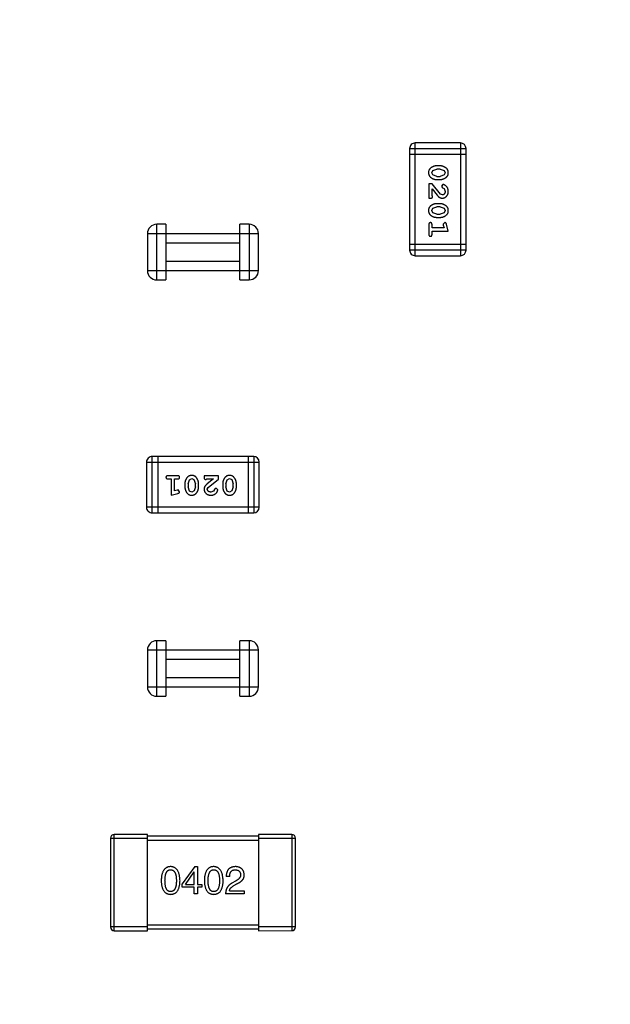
# Model space of a CAD drawing. Header units: millimetres. Extents: x -49 to 165, y -182 to -55.
# Tile 24 of 93: x 107.69 to 110.88, y -126.37 to -121.05. Entities that reach past the tile are written whole.
import ezdxf

# ---------------------------------------------------------------- set-up
doc = ezdxf.new("R2010")
doc.units = ezdxf.units.MM
doc.header["$LTSCALE"] = 1.21
doc.header["$MEASUREMENT"] = 0
doc.header["$PDMODE"] = 3
doc.header["$PDSIZE"] = 0.3125
doc.layers.get('0').update_dxf_attribs({"linetype": 'CONTINUOUS'})
doc.layers.get('DEFPOINTS').update_dxf_attribs({"linetype": 'CONTINUOUS'})
doc.layers.add('Dim', color=3, linetype='CONTINUOUS', lineweight=25)
doc.styles.get("Standard").update_dxf_attribs({"font": 'txt', "width": 0.8})
doc.dimstyles.get("Standard").update_dxf_attribs({"dimtxt": 0.15625, "dimasz": 0.1875, "dimexe": 0.125, "dimexo": 0.0625, "dimgap": 0.09, "dimtad": 0, "dimtih": 1, "dimtoh": 1, "dimzin": 4, "dimdsep": 46, "dimtxsty": 'Standard', "dimblk": '_FILLED', "dimblk1": '_FILLED', "dimblk2": '_FILLED', "dimcen": 0.09, "dimazin": 1, "dimtp": 0.01, "dimtm": 0.01, "dimtfac": 1, "dimtofl": 0, "dimtmove": 0, "dimatfit": 3, "dimldrblk": '_FILLED', "dimfxl": 1, "dimtolj": 1, "dimtzin": 4, "dimarcsym": 0})

# ---------------------------------------------------------------- blocks, each defined once
blk = doc.blocks.new('_FILLED')
at = {"color": 0, "linetype": 'ByBlock'}
blk.add_solid([(0, 0), (-1, 0.1667), (-1, -0.1667)], dxfattribs=at)
blk = doc.blocks.new('*D70')
at = {"layer": 'DEFPOINTS', "color": 0}
for p in [(123.0081, -106.0744), (91.696, -126.5744), (95.7094, -126.5744)]:
    blk.add_point(p, dxfattribs=at)
at = {"layer": 'Dim', "color": 0, "lineweight": -2}
for p, q in [((122.9456, -106.0744), (91.571, -106.0744)), ((91.696, -107.5744), (91.696, -114.0344)), ((91.696, -125.0744), (91.696, -118.6144)), ((95.6469, -126.5744), (91.571, -126.5744))]:
    blk.add_line(p, q, dxfattribs=at)
at = {"layer": 'Dim', "color": 0, "lineweight": -2, "xscale": 1.5, "yscale": 1.5, "zscale": 1.5}
for p, rotation in [((91.696, -106.0744), 90), ((91.696, -126.5744), 270)]:
    blk.add_blockref('_FILLED', p, dxfattribs=dict(at, rotation=rotation))
at = {"layer": 'Dim', "color": 0, "insert": (91.696, -116.3244), "char_height": 1.5, "attachment_point": 5, "rotation": 90, "line_spacing_factor": 1.5}
blk.add_mtext('\\A1;20.50', dxfattribs=at)
blk = doc.blocks.new('*D79')
at = {"layer": 'DEFPOINTS', "color": 0}
for p in [(103.9882, -113.9099), (95.9455, -118.3888), (95.7094, -126.5744), (123.0081, -126.5744), (150.6978, -126.5744)]:
    blk.add_point(p, dxfattribs=at)
at = {"layer": 'Dim', "color": 0, "lineweight": -2}
for p, q in [((103.9361, -113.8752), (99.3703, -110.835)), ((95.6469, -126.5744), (94.6096, -126.5744))]:
    blk.add_line(p, q, dxfattribs=at)
for start, end in [(149.38213, 160.15016), (166.19189, 176.95991)]:
    blk.add_arc((123.0081, -126.5744), 28.2735, start, end, dxfattribs=at)
at = {"layer": 'Dim', "color": 0, "lineweight": -2, "xscale": 1.5, "yscale": 1.5, "zscale": 1.5}
for p, rotation in [((99.4744, -110.9043), 57.86208909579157), ((94.7346, -126.5744), 268.4799565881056)]:
    blk.add_blockref('_FILLED', p, dxfattribs=dict(at, rotation=rotation))
at = {"layer": 'Dim', "color": 0, "insert": (95.9455, -118.3888), "char_height": 1.5, "attachment_point": 5, "rotation": 73.171}
blk.add_mtext('\\A1;34%%d', dxfattribs=at)
blk = doc.blocks.new('*D87')
at = {"layer": 'DEFPOINTS', "color": 0}
for p in [(123.0049, -103.5621), (83.9714, -149.5868), (123.0049, -149.5868)]:
    blk.add_point(p, dxfattribs=at)
at = {"layer": 'Dim', "color": 0, "lineweight": -2}
for p, q in [((122.9424, -103.5621), (83.8464, -103.5621)), ((83.9714, -105.0621), (83.9714, -124.1844)), ((83.9714, -148.0868), (83.9714, -128.9644)), ((122.9424, -149.5868), (83.8464, -149.5868))]:
    blk.add_line(p, q, dxfattribs=at)
at = {"layer": 'Dim', "color": 0, "lineweight": -2, "xscale": 1.5, "yscale": 1.5, "zscale": 1.5}
for p, rotation in [((83.9714, -103.5621), 90), ((83.9714, -149.5868), 270)]:
    blk.add_blockref('_FILLED', p, dxfattribs=dict(at, rotation=rotation))
at = {"layer": 'Dim', "color": 0, "insert": (83.9714, -126.5744), "char_height": 1.5, "attachment_point": 5, "rotation": 90, "line_spacing_factor": 1.5}
blk.add_mtext('\\A1;%%C46.0', dxfattribs=at)

msp = doc.modelspace()

# ---------------------------------------------------------------- linework, layer by layer
at = {"color": 6, "linetype": 'Continuous'}
for p, q in [((109.8249, -122.3277), (109.8249, -121.7181)), ((110.0687, -121.7181), (109.8249, -121.7181)), ((110.0687, -121.7181), (110.0687, -122.3277)), ((109.7944, -121.7486), (109.7944, -122.2973)), ((109.7944, -121.7486), (110.0992, -121.7486)), ((109.7944, -121.7791), (110.0992, -121.7791)), ((110.0992, -122.2972), (110.0992, -121.7486)), ((109.9588, -121.842), (109.9411, -121.842)), ((109.9138, -121.8791), (109.919, -121.867)), ((109.9196, -121.8914), (109.9138, -121.8791)), ((109.919, -121.867), (109.9413, -121.8593)), ((109.9413, -121.8987), (109.9196, -121.8914)), ((109.9585, -121.8593), (109.9413, -121.8593)), ((109.9585, -121.8593), (109.9803, -121.8666)), ((109.9808, -121.8911), (109.9585, -121.8987)), ((109.9803, -121.8666), (109.9861, -121.8789)), ((109.9861, -121.8789), (109.9808, -121.8911)), ((109.898, -121.9396), (109.898, -122.0166)), ((109.9169, -121.9396), (109.898, -121.9396)), ((109.9619, -121.9946), (109.9169, -121.9396)), ((109.9411, -121.916), (109.9588, -121.916)), ((109.9413, -121.8987), (109.9585, -121.8987)), ((109.9741, -121.9427), (109.9657, -121.9515)), ((109.9153, -122.0025), (109.9153, -121.9663)), ((109.9153, -121.9663), (109.9424, -121.9999)), ((109.9185, -122.008), (109.9153, -122.0025)), ((109.9716, -121.9993), (109.9619, -121.9946)), ((109.9657, -121.9515), (109.9722, -121.96)), ((109.9722, -121.96), (109.9807, -121.965)), ((109.9807, -121.965), (109.9861, -121.9798)), ((109.898, -122.0166), (109.9059, -122.0166)), ((109.9588, -122.0465), (109.9411, -122.0465)), ((109.9138, -122.0836), (109.9191, -122.0715)), ((109.9196, -122.0959), (109.9138, -122.0836)), ((109.9191, -122.0715), (109.9413, -122.0638)), ((109.9414, -122.1032), (109.9196, -122.0959)), ((109.9586, -122.0638), (109.9413, -122.0638)), ((109.9414, -122.1032), (109.9586, -122.1032)), ((109.9586, -122.0638), (109.9803, -122.0711)), ((109.9809, -122.0956), (109.9586, -122.1032)), ((109.9803, -122.0711), (109.9861, -122.0835)), ((109.9861, -122.0835), (109.9809, -122.0956)), ((108.4267, -122.458), (108.4267, -122.158)), ((108.4767, -122.158), (108.4267, -122.158)), ((108.4767, -122.158), (108.4767, -122.458)), ((108.8767, -122.458), (108.8767, -122.158)), ((108.9267, -122.158), (108.8767, -122.158)), ((108.9267, -122.158), (108.9267, -122.458)), ((109.898, -122.1598), (109.898, -122.2117)), ((109.9153, -122.1771), (109.9153, -122.1598)), ((109.9411, -122.1205), (109.9588, -122.1205)), ((109.9844, -122.1488), (109.9751, -122.1567)), ((109.9751, -122.1567), (109.9762, -122.1621)), ((109.9762, -122.1621), (109.9803, -122.1771)), ((110.0034, -122.1944), (109.9936, -122.1578)), ((108.3767, -122.208), (108.3767, -122.408)), ((108.3767, -122.208), (108.9767, -122.208)), ((108.9767, -122.408), (108.9767, -122.208)), ((109.9803, -122.1771), (109.9153, -122.1771)), ((109.9154, -122.2117), (109.9154, -122.1944)), ((109.9154, -122.1944), (110.0034, -122.1944)), ((108.4767, -122.258), (108.8767, -122.258)), ((110.0992, -122.2668), (109.7944, -122.2668)), ((110.0992, -122.2972), (109.7944, -122.2973)), ((108.8767, -122.358), (108.4767, -122.358)), ((109.8249, -122.3277), (110.0687, -122.3277)), ((108.3767, -122.408), (108.9767, -122.408)), ((108.4267, -122.458), (108.4767, -122.458)), ((108.8767, -122.458), (108.9267, -122.458)), ((108.4024, -123.7176), (108.4024, -123.4128)), ((108.9511, -123.4128), (108.4024, -123.4128)), ((108.4329, -123.4128), (108.4329, -123.7176)), ((108.9206, -123.4128), (108.9206, -123.7176)), ((108.9511, -123.4128), (108.9511, -123.7176)), ((108.3719, -123.4433), (108.9815, -123.4432)), ((108.3719, -123.4433), (108.372, -123.6871)), ((108.9816, -123.6871), (108.9815, -123.4432)), ((108.5399, -123.5164), (108.488, -123.5164)), ((108.488, -123.5337), (108.5053, -123.5337)), ((108.5053, -123.5337), (108.5053, -123.6218)), ((108.5226, -123.5987), (108.5226, -123.5337)), ((108.5226, -123.5337), (108.5399, -123.5337)), ((108.5965, -123.5597), (108.6038, -123.538)), ((108.6038, -123.538), (108.6161, -123.5322)), ((108.6161, -123.5322), (108.6282, -123.5374)), ((108.6282, -123.5374), (108.6358, -123.5597)), ((108.683, -123.5164), (108.683, -123.5243)), ((108.7601, -123.5164), (108.683, -123.5164)), ((108.6917, -123.5369), (108.6972, -123.5337)), ((108.6972, -123.5337), (108.7334, -123.5337)), ((108.7334, -123.5337), (108.6998, -123.5608)), ((108.7051, -123.5803), (108.7601, -123.5353)), ((108.7601, -123.5353), (108.7601, -123.5164)), ((108.801, -123.5597), (108.8083, -123.5379)), ((108.8083, -123.5379), (108.8206, -123.5321)), ((108.8206, -123.5321), (108.8327, -123.5374)), ((108.8327, -123.5374), (108.8404, -123.5597)), ((108.5376, -123.5945), (108.5226, -123.5987)), ((108.543, -123.5935), (108.5376, -123.5945)), ((108.5509, -123.6028), (108.543, -123.5935)), ((108.5792, -123.5595), (108.5792, -123.5772)), ((108.5965, -123.5597), (108.5965, -123.5769)), ((108.6041, -123.5992), (108.5965, -123.5769)), ((108.6286, -123.5987), (108.6162, -123.6045)), ((108.6358, -123.5769), (108.6286, -123.5987)), ((108.6358, -123.5769), (108.6358, -123.5597)), ((108.6532, -123.5772), (108.6532, -123.5595)), ((108.7003, -123.59), (108.7051, -123.5803)), ((108.7347, -123.5991), (108.7198, -123.6045)), ((108.7397, -123.5906), (108.7347, -123.5991)), ((108.7482, -123.5841), (108.7397, -123.5906)), ((108.757, -123.5925), (108.7482, -123.5841)), ((108.7837, -123.5594), (108.7837, -123.5772)), ((108.801, -123.5597), (108.801, -123.5769)), ((108.8086, -123.5992), (108.801, -123.5769)), ((108.8207, -123.6045), (108.8086, -123.5992)), ((108.8331, -123.5987), (108.8207, -123.6045)), ((108.8404, -123.5769), (108.8331, -123.5987)), ((108.8404, -123.5769), (108.8404, -123.5597)), ((108.8577, -123.5772), (108.8577, -123.5594)), ((108.5053, -123.6218), (108.5419, -123.6119)), ((108.6162, -123.6045), (108.6041, -123.5992)), ((108.9816, -123.6871), (108.372, -123.6871)), ((108.4024, -123.7176), (108.9511, -123.7176)), ((108.4269, -124.7081), (108.4269, -124.4081)), ((108.4769, -124.4081), (108.4269, -124.4081)), ((108.4769, -124.4081), (108.4769, -124.7081)), ((108.8769, -124.708), (108.8769, -124.408)), ((108.9269, -124.408), (108.8769, -124.408)), ((108.9269, -124.408), (108.9269, -124.708)), ((108.3769, -124.4581), (108.9769, -124.458)), ((108.3769, -124.4581), (108.3769, -124.6581)), ((108.9769, -124.658), (108.9769, -124.458)), ((108.4769, -124.5081), (108.8769, -124.508)), ((108.8769, -124.608), (108.4769, -124.6081)), ((108.3769, -124.6581), (108.9769, -124.658)), ((108.4269, -124.7081), (108.4769, -124.7081)), ((108.8769, -124.708), (108.9269, -124.708)), ((108.197, -125.975), (108.197, -125.455)), ((108.377, -125.455), (108.197, -125.455)), ((108.377, -125.975), (108.377, -125.455)), ((109.157, -125.4549), (108.977, -125.455)), ((108.977, -125.455), (108.977, -125.975)), ((109.157, -125.4549), (109.157, -125.9749)), ((108.177, -125.475), (108.177, -125.955)), ((108.177, -125.475), (108.377, -125.475)), ((108.977, -125.465), (108.377, -125.465)), ((108.377, -125.485), (108.977, -125.485)), ((108.977, -125.475), (109.177, -125.4749)), ((109.177, -125.9549), (109.177, -125.4749)), ((108.6326, -125.6287), (108.5654, -125.7222)), ((108.5826, -125.7246), (108.6293, -125.6574)), ((108.6301, -125.6574), (108.6293, -125.6574)), ((108.6301, -125.7246), (108.6301, -125.6574)), ((108.6326, -125.6287), (108.6481, -125.6287)), ((108.6481, -125.6287), (108.6481, -125.7246)), ((108.5654, -125.7402), (108.5654, -125.7222)), ((108.5826, -125.7246), (108.6301, -125.7246)), ((108.6481, -125.7246), (108.6703, -125.7246)), ((108.6703, -125.7246), (108.6703, -125.7402)), ((108.8215, -125.682), (108.8026, -125.682)), ((108.8534, -125.7066), (108.8337, -125.718)), ((108.8444, -125.7311), (108.86, -125.7221)), ((108.6301, -125.7402), (108.5654, -125.7402)), ((108.6301, -125.7762), (108.6301, -125.7402)), ((108.6481, -125.7762), (108.6301, -125.7762)), ((108.6481, -125.7402), (108.6481, -125.7762)), ((108.6703, -125.7402), (108.6481, -125.7402)), ((108.9001, -125.7762), (108.7993, -125.7762)), ((108.8198, -125.759), (108.9001, -125.759)), ((108.9001, -125.759), (108.9001, -125.7762)), ((108.377, -125.955), (108.177, -125.955)), ((108.197, -125.975), (108.377, -125.975)), ((108.977, -125.945), (108.377, -125.945)), ((108.377, -125.965), (108.977, -125.965)), ((109.177, -125.9549), (108.977, -125.955)), ((108.977, -125.975), (109.157, -125.9749))]:
    msp.add_line(p, q, dxfattribs=at)
at = {"color": 7, "linetype": 'Continuous'}
msp.add_arc((123.0081, -126.5744), 24.48, 100.97933, 79.01595, dxfattribs=at)
at = {"color": 6, "linetype": 'Continuous'}
for centre, radius, start, end in [((109.8249, -121.7486), 0.0305, 90.0045, 180.0045), ((110.0687, -121.7486), 0.0305, 0.0045, 90.0045), ((108.4267, -122.208), 0.05, 90.0045, 180.0045), ((108.9267, -122.208), 0.05, 0.0045, 90.0045), ((109.8249, -122.2973), 0.0305, 180.0045, 270.0045), ((110.0687, -122.2972), 0.0305, 270.0045, 0.0045), ((108.4267, -122.408), 0.05, 180.0045, 270.0045), ((108.9267, -122.408), 0.05, 270.0045, 0.0045), ((108.4024, -123.4433), 0.0305, 90.0045, 180.0045), ((108.9511, -123.4432), 0.0305, 0.0045, 90.0045), ((108.4024, -123.6871), 0.0305, 180.0045, 270.0045), ((108.9511, -123.6871), 0.0305, 270.0045, 0.0045), ((108.4269, -124.4581), 0.05, 90.0045, 180.0045), ((108.9269, -124.458), 0.05, 0.0045, 90.0045), ((108.4269, -124.6581), 0.05, 180.0045, 270.0045), ((108.9269, -124.658), 0.05, 270.0045, 0.0045), ((108.197, -125.475), 0.02, 90.0045, 180.0045), ((109.157, -125.4749), 0.02, 0.0045, 90.0045), ((108.197, -125.955), 0.02, 180.0045, 270.0045), ((109.157, -125.9549), 0.02, 270.0045, 0.0045)]:
    msp.add_arc(centre, radius, start, end, dxfattribs=at)
for points, knots in [([(109.9411, -121.842), (109.94, -121.842), (109.9379, -121.8421), (109.9347, -121.8424), (109.9316, -121.8429), (109.9285, -121.8436), (109.9254, -121.8444), (109.9224, -121.8456), (109.9195, -121.8468), (109.9166, -121.8483), (109.9138, -121.8499), (109.9113, -121.8515), (109.909, -121.8532), (109.9069, -121.8548), (109.905, -121.8565), (109.9034, -121.8582), (109.9019, -121.8599), (109.9003, -121.8623), (109.8987, -121.8655), (109.8974, -121.8697), (109.8966, -121.8742), (109.8965, -121.8774), (109.8964, -121.8791)], [0, 0, 0, 0, 0.049886, 0.09882, 0.148132, 0.19689, 0.246038, 0.295176, 0.345305, 0.395692, 0.445312, 0.491875, 0.535813, 0.577009, 0.616081, 0.652689, 0.687585, 0.720206, 0.785062, 0.85223, 0.923759, 1, 1, 1, 1]), ([(110.0034, -121.8788), (110.0034, -121.8774), (110.0033, -121.8746), (110.0026, -121.8705), (110.0015, -121.8667), (109.9999, -121.8631), (109.9978, -121.8598), (109.9953, -121.8567), (109.9923, -121.8539), (109.989, -121.8515), (109.9854, -121.8493), (109.9817, -121.8474), (109.978, -121.8457), (109.9742, -121.8444), (109.9704, -121.8433), (109.9666, -121.8426), (109.9627, -121.8421), (109.9601, -121.8421), (109.9588, -121.842)], [0, 0, 0, 0, 0.06692, 0.130834, 0.19258, 0.252759, 0.312631, 0.373411, 0.436359, 0.501894, 0.568244, 0.632472, 0.69556, 0.757163, 0.818592, 0.878885, 0.939235, 1, 1, 1, 1]), ([(109.8964, -121.8791), (109.8965, -121.8805), (109.8966, -121.8833), (109.8973, -121.8874), (109.8984, -121.8913), (109.9, -121.8948), (109.902, -121.8982), (109.9045, -121.9012), (109.9075, -121.904), (109.9109, -121.9065), (109.9145, -121.9087), (109.9181, -121.9106), (109.9219, -121.9123), (109.9256, -121.9136), (109.9294, -121.9147), (109.9333, -121.9154), (109.9372, -121.9159), (109.9398, -121.9159), (109.9411, -121.916)], [0, 0, 0, 0, 0.067217, 0.131051, 0.19272, 0.252824, 0.312745, 0.373449, 0.436041, 0.501494, 0.567761, 0.632087, 0.695096, 0.757109, 0.817993, 0.878657, 0.939311, 1, 1, 1, 1]), ([(109.9588, -121.916), (109.9599, -121.9159), (109.962, -121.9159), (109.9652, -121.9156), (109.9684, -121.9151), (109.9715, -121.9144), (109.9745, -121.9135), (109.9775, -121.9124), (109.9805, -121.9111), (109.9834, -121.9096), (109.9861, -121.908), (109.9887, -121.9063), (109.991, -121.9047), (109.9931, -121.903), (109.9949, -121.9013), (109.9966, -121.8996), (109.998, -121.8979), (109.9996, -121.8955), (110.0012, -121.8923), (110.0025, -121.8882), (110.0033, -121.8836), (110.0034, -121.8805), (110.0034, -121.8788)], [0, 0, 0, 0, 0.049855, 0.099516, 0.148482, 0.19758, 0.246804, 0.296268, 0.346517, 0.397047, 0.446826, 0.49336, 0.537801, 0.579207, 0.617974, 0.654833, 0.689171, 0.722088, 0.786392, 0.853518, 0.924186, 1, 1, 1, 1]), ([(110.0034, -121.98), (110.0034, -121.9783), (110.0033, -121.9749), (110.0024, -121.97), (110.001, -121.9652), (109.999, -121.9607), (109.9966, -121.9566), (109.9937, -121.9529), (109.9904, -121.9498), (109.9869, -121.9473), (109.9833, -121.9453), (109.98, -121.9439), (109.9769, -121.9429), (109.975, -121.9428), (109.9741, -121.9427)], [0, 0, 0, 0, 0.098286, 0.193983, 0.289056, 0.384352, 0.477435, 0.566197, 0.652355, 0.737986, 0.818188, 0.887401, 0.94802, 1, 1, 1, 1]), ([(109.9424, -121.9999), (109.9431, -122.0008), (109.9446, -122.0025), (109.9469, -122.0048), (109.949, -122.0069), (109.9509, -122.0088), (109.9528, -122.0104), (109.9546, -122.0118), (109.9562, -122.0129), (109.9583, -122.014), (109.9608, -122.0151), (109.964, -122.016), (109.9673, -122.0166), (109.9695, -122.0166), (109.9707, -122.0166)], [0, 0, 0, 0, 0.103002, 0.197728, 0.285279, 0.365235, 0.437224, 0.502446, 0.560545, 0.611446, 0.707576, 0.80349, 0.900532, 1, 1, 1, 1]), ([(109.9707, -122.0166), (109.9718, -122.0166), (109.974, -122.0165), (109.9772, -122.0161), (109.9803, -122.0152), (109.9833, -122.0141), (109.9861, -122.0127), (109.9889, -122.0109), (109.9915, -122.0088), (109.9939, -122.0064), (109.9961, -122.0037), (109.9981, -122.0009), (109.9997, -121.9978), (110.0011, -121.9946), (110.0021, -121.9912), (110.0029, -121.9876), (110.0033, -121.9839), (110.0034, -121.9813), (110.0034, -121.98)], [0, 0, 0, 0, 0.060981, 0.120256, 0.178148, 0.236115, 0.293993, 0.352864, 0.413358, 0.476056, 0.539296, 0.602396, 0.665116, 0.728325, 0.792919, 0.859317, 0.928302, 1, 1, 1, 1]), ([(109.9861, -121.9798), (109.9861, -121.9813), (109.986, -121.9839), (109.9851, -121.9878), (109.9838, -121.9911), (109.9818, -121.994), (109.9796, -121.9963), (109.9771, -121.9981), (109.9744, -121.9991), (109.9725, -121.9993), (109.9716, -121.9993)], [0, 0, 0, 0, 0.156344, 0.299348, 0.4327, 0.561, 0.682299, 0.791883, 0.89611, 1, 1, 1, 1]), ([(109.9411, -122.0465), (109.94, -122.0466), (109.9379, -122.0466), (109.9347, -122.0469), (109.9316, -122.0474), (109.9285, -122.0481), (109.9254, -122.049), (109.9224, -122.0501), (109.9195, -122.0513), (109.9166, -122.0528), (109.9139, -122.0544), (109.9113, -122.056), (109.909, -122.0577), (109.9069, -122.0593), (109.905, -122.061), (109.9034, -122.0627), (109.9019, -122.0644), (109.9004, -122.0668), (109.8987, -122.07), (109.8974, -122.0742), (109.8966, -122.0788), (109.8965, -122.0819), (109.8965, -122.0836)], [0, 0, 0, 0, 0.049886, 0.09882, 0.148132, 0.19689, 0.246038, 0.295176, 0.345305, 0.395692, 0.445312, 0.491875, 0.535813, 0.577009, 0.616081, 0.652689, 0.687585, 0.720206, 0.785062, 0.85223, 0.923759, 1, 1, 1, 1]), ([(109.9059, -122.0166), (109.907, -122.0166), (109.9089, -122.0166), (109.9116, -122.0161), (109.9139, -122.0155), (109.9156, -122.0144), (109.9169, -122.0131), (109.9178, -122.0116), (109.9184, -122.0099), (109.9185, -122.0086), (109.9185, -122.008)], [0, 0, 0, 0, 0.1844, 0.34094, 0.473574, 0.586824, 0.690029, 0.789175, 0.890445, 1, 1, 1, 1]), ([(110.0034, -122.0833), (110.0034, -122.0819), (110.0033, -122.0791), (110.0026, -122.075), (110.0015, -122.0712), (109.9999, -122.0676), (109.9978, -122.0643), (109.9953, -122.0612), (109.9924, -122.0584), (109.989, -122.056), (109.9854, -122.0538), (109.9817, -122.0519), (109.978, -122.0502), (109.9742, -122.0489), (109.9704, -122.0478), (109.9666, -122.0471), (109.9627, -122.0466), (109.9601, -122.0466), (109.9588, -122.0465)], [0, 0, 0, 0, 0.06692, 0.130834, 0.19258, 0.252759, 0.312631, 0.373411, 0.436359, 0.501894, 0.568244, 0.632472, 0.69556, 0.757163, 0.818592, 0.878885, 0.939235, 1, 1, 1, 1]), ([(109.8965, -122.0836), (109.8965, -122.085), (109.8966, -122.0878), (109.8973, -122.0919), (109.8984, -122.0958), (109.9, -122.0993), (109.902, -122.1027), (109.9045, -122.1057), (109.9075, -122.1085), (109.9109, -122.111), (109.9145, -122.1132), (109.9181, -122.1151), (109.9219, -122.1168), (109.9256, -122.1181), (109.9294, -122.1192), (109.9333, -122.1199), (109.9372, -122.1204), (109.9398, -122.1204), (109.9411, -122.1205)], [0, 0, 0, 0, 0.067217, 0.131051, 0.19272, 0.252824, 0.312745, 0.373449, 0.436041, 0.501494, 0.567761, 0.632087, 0.695096, 0.757109, 0.817993, 0.878657, 0.939311, 1, 1, 1, 1]), ([(109.9588, -122.1205), (109.9599, -122.1205), (109.962, -122.1204), (109.9652, -122.1201), (109.9684, -122.1196), (109.9715, -122.1189), (109.9745, -122.118), (109.9775, -122.1169), (109.9805, -122.1156), (109.9834, -122.1141), (109.9861, -122.1125), (109.9887, -122.1109), (109.991, -122.1092), (109.9931, -122.1075), (109.9949, -122.1058), (109.9966, -122.1041), (109.998, -122.1024), (109.9996, -122.1), (110.0012, -122.0968), (110.0025, -122.0927), (110.0033, -122.0881), (110.0034, -122.085), (110.0034, -122.0833)], [0, 0, 0, 0, 0.049855, 0.099516, 0.148482, 0.19758, 0.246804, 0.296268, 0.346517, 0.397047, 0.446826, 0.49336, 0.537801, 0.579207, 0.617974, 0.654833, 0.689171, 0.722088, 0.786392, 0.853518, 0.924186, 1, 1, 1, 1]), ([(109.9067, -122.1488), (109.9061, -122.1488), (109.9049, -122.1489), (109.9032, -122.1494), (109.9017, -122.1502), (109.9004, -122.1514), (109.8993, -122.1529), (109.8986, -122.1549), (109.8981, -122.1572), (109.8981, -122.1589), (109.898, -122.1598)], [0, 0, 0, 0, 0.115051, 0.223278, 0.329269, 0.437893, 0.554681, 0.682591, 0.83103, 1, 1, 1, 1]), ([(109.9153, -122.1598), (109.9153, -122.1589), (109.9153, -122.1572), (109.9148, -122.1549), (109.9141, -122.1529), (109.913, -122.1514), (109.9117, -122.1502), (109.9102, -122.1494), (109.9085, -122.1489), (109.9073, -122.1488), (109.9067, -122.1488)], [0, 0, 0, 0, 0.169102, 0.317658, 0.446239, 0.563118, 0.671828, 0.776546, 0.884858, 1, 1, 1, 1]), ([(109.9936, -122.1578), (109.9933, -122.157), (109.9928, -122.1554), (109.992, -122.1533), (109.9911, -122.1517), (109.9901, -122.1505), (109.9889, -122.1497), (109.9875, -122.1492), (109.986, -122.1488), (109.985, -122.1488), (109.9844, -122.1488)], [0, 0, 0, 0, 0.187321, 0.344927, 0.475328, 0.579604, 0.674244, 0.773631, 0.882025, 1, 1, 1, 1]), ([(109.898, -122.2117), (109.8981, -122.2126), (109.8981, -122.2143), (109.8986, -122.2166), (109.8993, -122.2186), (109.9004, -122.2201), (109.9017, -122.2213), (109.9032, -122.2221), (109.9049, -122.2226), (109.9061, -122.2227), (109.9067, -122.2227)], [0, 0, 0, 0, 0.169012, 0.317488, 0.445429, 0.560977, 0.67065, 0.776666, 0.88492, 1, 1, 1, 1]), ([(109.9067, -122.2227), (109.9073, -122.2227), (109.9085, -122.2226), (109.9102, -122.2221), (109.9117, -122.2213), (109.913, -122.2201), (109.9141, -122.2186), (109.9148, -122.2166), (109.9153, -122.2143), (109.9153, -122.2126), (109.9154, -122.2117)], [0, 0, 0, 0, 0.11517, 0.223509, 0.328254, 0.438012, 0.553651, 0.682263, 0.830856, 1, 1, 1, 1]), ([(108.488, -123.5164), (108.4871, -123.5165), (108.4854, -123.5165), (108.4831, -123.517), (108.4811, -123.5177), (108.4796, -123.5188), (108.4784, -123.5201), (108.4776, -123.5216), (108.477, -123.5233), (108.477, -123.5245), (108.477, -123.5251)], [0, 0, 0, 0, 0.169012, 0.317488, 0.445429, 0.560977, 0.67065, 0.776666, 0.88492, 1, 1, 1, 1]), ([(108.477, -123.5251), (108.477, -123.5257), (108.4771, -123.5269), (108.4776, -123.5286), (108.4784, -123.5301), (108.4796, -123.5314), (108.4811, -123.5325), (108.4831, -123.5332), (108.4854, -123.5337), (108.4871, -123.5337), (108.488, -123.5337)], [0, 0, 0, 0, 0.11517, 0.223509, 0.328254, 0.438012, 0.553651, 0.682263, 0.830856, 1, 1, 1, 1]), ([(108.5509, -123.5251), (108.5509, -123.5245), (108.5508, -123.5233), (108.5503, -123.5216), (108.5495, -123.5201), (108.5483, -123.5187), (108.5467, -123.5177), (108.5448, -123.517), (108.5425, -123.5165), (108.5408, -123.5164), (108.5399, -123.5164)], [0, 0, 0, 0, 0.115051, 0.223278, 0.329269, 0.437893, 0.554681, 0.682591, 0.83103, 1, 1, 1, 1]), ([(108.5399, -123.5337), (108.5408, -123.5337), (108.5425, -123.5337), (108.5448, -123.5332), (108.5467, -123.5324), (108.5483, -123.5314), (108.5495, -123.53), (108.5503, -123.5286), (108.5508, -123.5269), (108.5509, -123.5257), (108.5509, -123.5251)], [0, 0, 0, 0, 0.169102, 0.317658, 0.446239, 0.563118, 0.671828, 0.776546, 0.884858, 1, 1, 1, 1]), ([(108.6161, -123.5148), (108.6147, -123.5149), (108.6118, -123.515), (108.6078, -123.5157), (108.6039, -123.5168), (108.6003, -123.5184), (108.597, -123.5204), (108.594, -123.5229), (108.5912, -123.5259), (108.5887, -123.5293), (108.5865, -123.5329), (108.5846, -123.5365), (108.5829, -123.5403), (108.5815, -123.544), (108.5805, -123.5478), (108.5797, -123.5517), (108.5793, -123.5556), (108.5792, -123.5582), (108.5792, -123.5595)], [0, 0, 0, 0, 0.067217, 0.131051, 0.19272, 0.252824, 0.312745, 0.373449, 0.436041, 0.501494, 0.567761, 0.632087, 0.695096, 0.757109, 0.817993, 0.878657, 0.939311, 1, 1, 1, 1]), ([(108.6532, -123.5595), (108.6531, -123.5584), (108.6531, -123.5563), (108.6528, -123.5531), (108.6523, -123.5499), (108.6516, -123.5469), (108.6507, -123.5438), (108.6496, -123.5408), (108.6483, -123.5379), (108.6469, -123.535), (108.6453, -123.5322), (108.6437, -123.5297), (108.642, -123.5274), (108.6404, -123.5253), (108.6387, -123.5234), (108.637, -123.5217), (108.6352, -123.5203), (108.6329, -123.5187), (108.6297, -123.5171), (108.6255, -123.5158), (108.6209, -123.515), (108.6177, -123.5149), (108.6161, -123.5148)], [0, 0, 0, 0, 0.049886, 0.09882, 0.148132, 0.19689, 0.246038, 0.295176, 0.345305, 0.395692, 0.445312, 0.491875, 0.535813, 0.577009, 0.616081, 0.652689, 0.687585, 0.720206, 0.785062, 0.85223, 0.923759, 1, 1, 1, 1]), ([(108.683, -123.5243), (108.6831, -123.5253), (108.6831, -123.5273), (108.6835, -123.53), (108.6842, -123.5323), (108.6853, -123.534), (108.6866, -123.5353), (108.6881, -123.5362), (108.6898, -123.5368), (108.6911, -123.5368), (108.6917, -123.5369)], [0, 0, 0, 0, 0.1844, 0.34094, 0.473574, 0.586824, 0.690029, 0.789175, 0.890445, 1, 1, 1, 1]), ([(108.8206, -123.5148), (108.8192, -123.5149), (108.8164, -123.5149), (108.8123, -123.5157), (108.8084, -123.5168), (108.8049, -123.5184), (108.8015, -123.5204), (108.7985, -123.5229), (108.7957, -123.5259), (108.7932, -123.5292), (108.791, -123.5328), (108.7891, -123.5365), (108.7874, -123.5402), (108.7861, -123.544), (108.785, -123.5478), (108.7843, -123.5516), (108.7838, -123.5555), (108.7838, -123.5581), (108.7837, -123.5594)], [0, 0, 0, 0, 0.067217, 0.131051, 0.19272, 0.252824, 0.312745, 0.373449, 0.436041, 0.501494, 0.567761, 0.632087, 0.695096, 0.757109, 0.817993, 0.878657, 0.939311, 1, 1, 1, 1]), ([(108.8577, -123.5594), (108.8576, -123.5584), (108.8576, -123.5562), (108.8573, -123.5531), (108.8568, -123.5499), (108.8561, -123.5468), (108.8552, -123.5438), (108.8541, -123.5408), (108.8529, -123.5378), (108.8514, -123.535), (108.8498, -123.5322), (108.8482, -123.5297), (108.8465, -123.5274), (108.8449, -123.5253), (108.8432, -123.5234), (108.8415, -123.5217), (108.8398, -123.5203), (108.8374, -123.5187), (108.8342, -123.5171), (108.83, -123.5158), (108.8254, -123.515), (108.8223, -123.5149), (108.8206, -123.5148)], [0, 0, 0, 0, 0.049886, 0.09882, 0.148132, 0.19689, 0.246038, 0.295176, 0.345305, 0.395692, 0.445312, 0.491875, 0.535813, 0.577009, 0.616081, 0.652689, 0.687585, 0.720206, 0.785062, 0.85223, 0.923759, 1, 1, 1, 1]), ([(108.5792, -123.5772), (108.5792, -123.5783), (108.5793, -123.5804), (108.5796, -123.5836), (108.5801, -123.5868), (108.5808, -123.5899), (108.5817, -123.5929), (108.5828, -123.5959), (108.5841, -123.5989), (108.5856, -123.6018), (108.5872, -123.6045), (108.5888, -123.6071), (108.5905, -123.6094), (108.5922, -123.6115), (108.5939, -123.6133), (108.5956, -123.615), (108.5973, -123.6164), (108.5997, -123.618), (108.6029, -123.6196), (108.607, -123.6209), (108.6116, -123.6217), (108.6147, -123.6218), (108.6164, -123.6218)], [0, 0, 0, 0, 0.049855, 0.099516, 0.148482, 0.19758, 0.246804, 0.296268, 0.346517, 0.397047, 0.446826, 0.49336, 0.537801, 0.579207, 0.617974, 0.654833, 0.689171, 0.722088, 0.786392, 0.853518, 0.924186, 1, 1, 1, 1]), ([(108.6164, -123.6218), (108.6178, -123.6218), (108.6206, -123.6217), (108.6247, -123.621), (108.6285, -123.6199), (108.6321, -123.6183), (108.6354, -123.6162), (108.6385, -123.6137), (108.6412, -123.6107), (108.6437, -123.6074), (108.6459, -123.6038), (108.6478, -123.6001), (108.6495, -123.5964), (108.6508, -123.5926), (108.6519, -123.5888), (108.6526, -123.585), (108.6531, -123.5811), (108.6531, -123.5785), (108.6532, -123.5772)], [0, 0, 0, 0, 0.06692, 0.130834, 0.19258, 0.252759, 0.312631, 0.373411, 0.436359, 0.501894, 0.568244, 0.632472, 0.69556, 0.757163, 0.818592, 0.878885, 0.939235, 1, 1, 1, 1]), ([(108.6998, -123.5608), (108.6989, -123.5615), (108.6972, -123.563), (108.6949, -123.5652), (108.6928, -123.5673), (108.6909, -123.5693), (108.6893, -123.5712), (108.6879, -123.573), (108.6868, -123.5746), (108.6857, -123.5767), (108.6846, -123.5792), (108.6837, -123.5824), (108.6831, -123.5857), (108.6831, -123.5879), (108.683, -123.589)], [0, 0, 0, 0, 0.103002, 0.197728, 0.285279, 0.365235, 0.437224, 0.502446, 0.560545, 0.611446, 0.707576, 0.80349, 0.900532, 1, 1, 1, 1]), ([(108.683, -123.589), (108.6831, -123.5902), (108.6832, -123.5924), (108.6836, -123.5956), (108.6844, -123.5987), (108.6856, -123.6017), (108.687, -123.6045), (108.6888, -123.6072), (108.6909, -123.6098), (108.6933, -123.6123), (108.696, -123.6145), (108.6988, -123.6165), (108.7019, -123.6181), (108.7051, -123.6195), (108.7085, -123.6205), (108.7121, -123.6213), (108.7158, -123.6217), (108.7184, -123.6218), (108.7197, -123.6218)], [0, 0, 0, 0, 0.060981, 0.120256, 0.178148, 0.236115, 0.293993, 0.352864, 0.413358, 0.476056, 0.539296, 0.602396, 0.665116, 0.728325, 0.792919, 0.859317, 0.928302, 1, 1, 1, 1]), ([(108.7198, -123.6045), (108.7184, -123.6045), (108.7157, -123.6044), (108.7119, -123.6035), (108.7085, -123.6022), (108.7057, -123.6002), (108.7033, -123.598), (108.7016, -123.5955), (108.7006, -123.5928), (108.7004, -123.5909), (108.7003, -123.59)], [0, 0, 0, 0, 0.156344, 0.299348, 0.4327, 0.561, 0.682299, 0.791883, 0.89611, 1, 1, 1, 1]), ([(108.7197, -123.6218), (108.7214, -123.6218), (108.7248, -123.6216), (108.7297, -123.6208), (108.7345, -123.6193), (108.739, -123.6174), (108.7431, -123.6149), (108.7467, -123.6121), (108.7499, -123.6088), (108.7524, -123.6052), (108.7544, -123.6017), (108.7558, -123.5984), (108.7568, -123.5953), (108.7569, -123.5934), (108.757, -123.5925)], [0, 0, 0, 0, 0.098286, 0.193983, 0.289056, 0.384352, 0.477435, 0.566197, 0.652355, 0.737986, 0.818188, 0.887401, 0.94802, 1, 1, 1, 1]), ([(108.7837, -123.5772), (108.7837, -123.5783), (108.7838, -123.5804), (108.7841, -123.5836), (108.7846, -123.5867), (108.7853, -123.5898), (108.7862, -123.5929), (108.7873, -123.5959), (108.7886, -123.5989), (108.7901, -123.6017), (108.7917, -123.6045), (108.7933, -123.607), (108.795, -123.6094), (108.7967, -123.6115), (108.7984, -123.6133), (108.8001, -123.615), (108.8018, -123.6164), (108.8042, -123.618), (108.8074, -123.6196), (108.8115, -123.6209), (108.8161, -123.6217), (108.8192, -123.6218), (108.8209, -123.6218)], [0, 0, 0, 0, 0.049855, 0.099516, 0.148482, 0.19758, 0.246804, 0.296268, 0.346517, 0.397047, 0.446826, 0.49336, 0.537801, 0.579207, 0.617974, 0.654833, 0.689171, 0.722088, 0.786392, 0.853518, 0.924186, 1, 1, 1, 1]), ([(108.8209, -123.6218), (108.8223, -123.6218), (108.8251, -123.6217), (108.8292, -123.621), (108.833, -123.6199), (108.8366, -123.6183), (108.8399, -123.6162), (108.843, -123.6137), (108.8457, -123.6107), (108.8482, -123.6073), (108.8504, -123.6037), (108.8523, -123.6001), (108.854, -123.5964), (108.8553, -123.5926), (108.8564, -123.5888), (108.8571, -123.585), (108.8576, -123.5811), (108.8576, -123.5785), (108.8577, -123.5772)], [0, 0, 0, 0, 0.06692, 0.130834, 0.19258, 0.252759, 0.312631, 0.373411, 0.436359, 0.501894, 0.568244, 0.632472, 0.69556, 0.757163, 0.818592, 0.878885, 0.939235, 1, 1, 1, 1]), ([(108.5419, -123.6119), (108.5427, -123.6117), (108.5443, -123.6112), (108.5464, -123.6104), (108.548, -123.6095), (108.5492, -123.6084), (108.55, -123.6073), (108.5505, -123.6059), (108.5509, -123.6044), (108.5509, -123.6033), (108.5509, -123.6028)], [0, 0, 0, 0, 0.187321, 0.344927, 0.475328, 0.579604, 0.674244, 0.773631, 0.882025, 1, 1, 1, 1]), ([(108.502, -125.6287), (108.5001, -125.6288), (108.4962, -125.629), (108.4905, -125.6299), (108.4853, -125.6316), (108.4804, -125.6337), (108.4759, -125.6364), (108.4717, -125.6398), (108.468, -125.6437), (108.4646, -125.6482), (108.4616, -125.6533), (108.459, -125.659), (108.4568, -125.6652), (108.4549, -125.672), (108.4534, -125.6794), (108.4523, -125.6874), (108.4515, -125.696), (108.4513, -125.7019), (108.4512, -125.705)], [0, 0, 0, 0, 0.057911, 0.113262, 0.165956, 0.217443, 0.268511, 0.319665, 0.372, 0.426129, 0.483365, 0.543779, 0.607756, 0.676562, 0.749704, 0.827713, 0.911177, 1, 1, 1, 1]), ([(108.4717, -125.7049), (108.4717, -125.7026), (108.4718, -125.698), (108.4722, -125.6913), (108.4727, -125.685), (108.4735, -125.6792), (108.4746, -125.6739), (108.4759, -125.6691), (108.4774, -125.6647), (108.4792, -125.6607), (108.4812, -125.6573), (108.4834, -125.6542), (108.486, -125.6517), (108.4887, -125.6495), (108.4917, -125.6479), (108.4949, -125.6468), (108.4984, -125.6461), (108.5008, -125.646), (108.502, -125.6459)], [0, 0, 0, 0, 0.096452, 0.187278, 0.271765, 0.350519, 0.423437, 0.491321, 0.554011, 0.612224, 0.666281, 0.717003, 0.764884, 0.811423, 0.856783, 0.902993, 0.950236, 1, 1, 1, 1]), ([(108.5529, -125.7049), (108.5527, -125.7019), (108.5525, -125.6961), (108.5516, -125.6876), (108.5504, -125.6797), (108.5489, -125.6723), (108.547, -125.6656), (108.5447, -125.6593), (108.5421, -125.6537), (108.5391, -125.6486), (108.5357, -125.6441), (108.532, -125.6401), (108.5279, -125.6368), (108.5234, -125.634), (108.5186, -125.6318), (108.5134, -125.6301), (108.5078, -125.6291), (108.504, -125.6288), (108.502, -125.6287)], [0, 0, 0, 0, 0.088475, 0.171606, 0.249595, 0.322626, 0.391327, 0.455765, 0.516374, 0.573675, 0.628522, 0.681161, 0.732559, 0.783563, 0.83504, 0.887639, 0.942585, 1, 1, 1, 1]), ([(108.502, -125.6459), (108.5033, -125.646), (108.5058, -125.6461), (108.5093, -125.6467), (108.5127, -125.6479), (108.5157, -125.6495), (108.5185, -125.6517), (108.5211, -125.6542), (108.5234, -125.6573), (108.5255, -125.6607), (108.5273, -125.6647), (108.5289, -125.6691), (108.5302, -125.6739), (108.5313, -125.6792), (108.5322, -125.685), (108.5328, -125.6913), (108.5331, -125.6979), (108.5332, -125.7026), (108.5332, -125.7049)], [0, 0, 0, 0, 0.050604, 0.098688, 0.145699, 0.191791, 0.238625, 0.286717, 0.337546, 0.391814, 0.449755, 0.512106, 0.579685, 0.652048, 0.730262, 0.814146, 0.904281, 1, 1, 1, 1]), ([(108.7352, -125.6287), (108.7332, -125.6288), (108.7293, -125.629), (108.7237, -125.6299), (108.7184, -125.6315), (108.7135, -125.6337), (108.709, -125.6364), (108.7049, -125.6398), (108.7011, -125.6437), (108.6978, -125.6482), (108.6948, -125.6533), (108.6922, -125.659), (108.6899, -125.6652), (108.6881, -125.672), (108.6865, -125.6794), (108.6855, -125.6874), (108.6847, -125.696), (108.6845, -125.7019), (108.6844, -125.7049)], [0, 0, 0, 0, 0.057911, 0.113262, 0.165956, 0.217443, 0.268511, 0.319665, 0.372, 0.426129, 0.483365, 0.543779, 0.607756, 0.676562, 0.749704, 0.827713, 0.911177, 1, 1, 1, 1]), ([(108.7049, -125.7049), (108.7049, -125.7026), (108.7049, -125.6979), (108.7053, -125.6912), (108.7059, -125.685), (108.7067, -125.6792), (108.7078, -125.6739), (108.709, -125.6691), (108.7106, -125.6647), (108.7124, -125.6607), (108.7144, -125.6572), (108.7166, -125.6542), (108.7191, -125.6516), (108.7219, -125.6495), (108.7249, -125.6479), (108.7281, -125.6467), (108.7316, -125.6461), (108.734, -125.646), (108.7352, -125.6459)], [0, 0, 0, 0, 0.096452, 0.187278, 0.271765, 0.350519, 0.423437, 0.491321, 0.554011, 0.612224, 0.666281, 0.717003, 0.764884, 0.811423, 0.856783, 0.902993, 0.950236, 1, 1, 1, 1]), ([(108.786, -125.7049), (108.7859, -125.7019), (108.7856, -125.6961), (108.7848, -125.6876), (108.7836, -125.6797), (108.782, -125.6723), (108.7801, -125.6655), (108.7779, -125.6593), (108.7752, -125.6537), (108.7722, -125.6486), (108.7688, -125.6441), (108.7651, -125.6401), (108.761, -125.6367), (108.7566, -125.634), (108.7517, -125.6318), (108.7465, -125.6301), (108.741, -125.629), (108.7372, -125.6288), (108.7352, -125.6287)], [0, 0, 0, 0, 0.088475, 0.171606, 0.249595, 0.322626, 0.391327, 0.455765, 0.516374, 0.573675, 0.628522, 0.681161, 0.732559, 0.783563, 0.83504, 0.887639, 0.942585, 1, 1, 1, 1]), ([(108.7352, -125.6459), (108.7365, -125.646), (108.7389, -125.6461), (108.7425, -125.6467), (108.7458, -125.6479), (108.7489, -125.6495), (108.7517, -125.6516), (108.7543, -125.6542), (108.7566, -125.6572), (108.7587, -125.6607), (108.7605, -125.6647), (108.7621, -125.6691), (108.7634, -125.6739), (108.7645, -125.6792), (108.7653, -125.685), (108.7659, -125.6912), (108.7663, -125.6979), (108.7663, -125.7025), (108.7664, -125.7049)], [0, 0, 0, 0, 0.050604, 0.098688, 0.145699, 0.191791, 0.238625, 0.286717, 0.337546, 0.391814, 0.449755, 0.512106, 0.579685, 0.652048, 0.730262, 0.814146, 0.904281, 1, 1, 1, 1]), ([(108.8534, -125.6287), (108.8514, -125.6288), (108.8475, -125.629), (108.8418, -125.6298), (108.8365, -125.631), (108.8315, -125.6325), (108.827, -125.6345), (108.8228, -125.6369), (108.819, -125.6396), (108.8156, -125.6428), (108.8126, -125.6463), (108.81, -125.6503), (108.8078, -125.6546), (108.806, -125.6593), (108.8045, -125.6644), (108.8035, -125.6699), (108.8028, -125.6758), (108.8027, -125.6799), (108.8026, -125.682)], [0, 0, 0, 0, 0.07282, 0.141057, 0.2062, 0.267672, 0.326735, 0.383519, 0.439188, 0.494454, 0.549628, 0.605958, 0.66397, 0.72402, 0.787502, 0.854127, 0.925065, 1, 1, 1, 1]), ([(108.8215, -125.682), (108.8215, -125.6805), (108.8216, -125.6777), (108.822, -125.6736), (108.8227, -125.6698), (108.8235, -125.6662), (108.8246, -125.663), (108.8259, -125.66), (108.8274, -125.6573), (108.8292, -125.6549), (108.8311, -125.6528), (108.8333, -125.6509), (108.8357, -125.6494), (108.8384, -125.6481), (108.8412, -125.6471), (108.8443, -125.6464), (108.8475, -125.646), (108.8498, -125.6459), (108.851, -125.6459)], [0, 0, 0, 0, 0.082594, 0.15978, 0.232961, 0.301462, 0.365595, 0.426678, 0.484662, 0.540809, 0.595146, 0.648401, 0.702272, 0.757102, 0.813447, 0.872233, 0.934055, 1, 1, 1, 1]), ([(108.851, -125.6459), (108.8521, -125.646), (108.8543, -125.6461), (108.8575, -125.6464), (108.8604, -125.6471), (108.8632, -125.6478), (108.8658, -125.6488), (108.8682, -125.6499), (108.8703, -125.6513), (108.8723, -125.6528), (108.874, -125.6546), (108.8756, -125.6565), (108.8769, -125.6586), (108.8781, -125.661), (108.879, -125.6635), (108.8797, -125.6662), (108.8802, -125.6691), (108.8804, -125.6711), (108.8805, -125.6721)], [0, 0, 0, 0, 0.076112, 0.148436, 0.216883, 0.281466, 0.34298, 0.402356, 0.459881, 0.51546, 0.571111, 0.62658, 0.683162, 0.741007, 0.801404, 0.863825, 0.930544, 1, 1, 1, 1]), ([(108.9001, -125.6729), (108.9, -125.6713), (108.8997, -125.668), (108.8989, -125.6632), (108.8978, -125.6587), (108.8964, -125.6545), (108.8946, -125.6507), (108.8925, -125.6471), (108.8901, -125.6439), (108.8873, -125.6409), (108.8842, -125.6383), (108.8807, -125.636), (108.877, -125.634), (108.8729, -125.6323), (108.8685, -125.6309), (108.8638, -125.6298), (108.8587, -125.6291), (108.8552, -125.6288), (108.8534, -125.6287)], [0, 0, 0, 0, 0.070688, 0.137741, 0.201612, 0.262778, 0.321223, 0.378455, 0.434411, 0.490146, 0.546362, 0.603392, 0.662208, 0.723401, 0.787372, 0.85442, 0.925153, 1, 1, 1, 1]), ([(108.8805, -125.6721), (108.8805, -125.6729), (108.8806, -125.6745), (108.8804, -125.677), (108.88, -125.6793), (108.8795, -125.6817), (108.8785, -125.684), (108.8775, -125.6862), (108.8761, -125.6885), (108.8745, -125.6906), (108.8727, -125.6928), (108.8707, -125.6949), (108.8684, -125.6969), (108.8658, -125.6989), (108.8631, -125.7009), (108.8601, -125.7029), (108.8569, -125.7048), (108.8546, -125.706), (108.8534, -125.7066)], [0, 0, 0, 0, 0.052237, 0.103888, 0.155485, 0.207395, 0.259864, 0.31356, 0.369176, 0.4266, 0.486836, 0.550048, 0.61567, 0.685271, 0.75824, 0.834614, 0.915635, 1, 1, 1, 1]), ([(108.86, -125.7221), (108.8617, -125.7213), (108.865, -125.7198), (108.8697, -125.7173), (108.8741, -125.7147), (108.8781, -125.7121), (108.8818, -125.7093), (108.8852, -125.7065), (108.8882, -125.7035), (108.8909, -125.7005), (108.8933, -125.6974), (108.8953, -125.6941), (108.897, -125.6908), (108.8983, -125.6874), (108.8993, -125.6839), (108.8999, -125.6803), (108.9002, -125.6767), (108.9002, -125.6742), (108.9001, -125.6729)], [0, 0, 0, 0, 0.082731, 0.161257, 0.236138, 0.307554, 0.375712, 0.440848, 0.502916, 0.562567, 0.619798, 0.675716, 0.73039, 0.78386, 0.837315, 0.890547, 0.944917, 1, 1, 1, 1]), ([(108.4512, -125.705), (108.4513, -125.7079), (108.4515, -125.7136), (108.4523, -125.7219), (108.4534, -125.7296), (108.4549, -125.7368), (108.4568, -125.7434), (108.459, -125.7494), (108.4616, -125.7549), (108.4647, -125.7598), (108.468, -125.7642), (108.4718, -125.768), (108.4759, -125.7713), (108.4804, -125.7739), (108.4853, -125.776), (108.4906, -125.7775), (108.4962, -125.7784), (108.5001, -125.7786), (108.5021, -125.7787)], [0, 0, 0, 0, 0.087693, 0.170223, 0.247496, 0.319826, 0.387768, 0.451403, 0.511459, 0.568358, 0.622671, 0.675251, 0.726739, 0.778422, 0.830759, 0.884394, 0.940865, 1, 1, 1, 1]), ([(108.5021, -125.764), (108.5008, -125.7639), (108.4984, -125.7638), (108.495, -125.7631), (108.4917, -125.762), (108.4887, -125.7603), (108.486, -125.7582), (108.4835, -125.7557), (108.4812, -125.7526), (108.4792, -125.7491), (108.4774, -125.7452), (108.4759, -125.7408), (108.4746, -125.7359), (108.4735, -125.7306), (108.4727, -125.7249), (108.4722, -125.7186), (108.4718, -125.7119), (108.4717, -125.7073), (108.4717, -125.7049)], [0, 0, 0, 0, 0.049766, 0.097012, 0.143225, 0.188786, 0.235079, 0.282962, 0.333687, 0.387747, 0.445963, 0.508657, 0.576545, 0.649868, 0.72822, 0.812712, 0.903543, 1, 1, 1, 1]), ([(108.5021, -125.7787), (108.504, -125.7786), (108.5079, -125.7784), (108.5136, -125.7775), (108.5188, -125.776), (108.5237, -125.7739), (108.5282, -125.7713), (108.5324, -125.768), (108.5361, -125.7642), (108.5395, -125.7599), (108.5425, -125.7549), (108.5451, -125.7494), (108.5473, -125.7434), (108.5492, -125.7368), (108.5507, -125.7296), (108.5518, -125.7219), (108.5526, -125.7136), (108.5528, -125.7079), (108.5529, -125.7049)], [0, 0, 0, 0, 0.059134, 0.115603, 0.169236, 0.221572, 0.273254, 0.32474, 0.377319, 0.431815, 0.488555, 0.548609, 0.612242, 0.680182, 0.75251, 0.829782, 0.91231, 1, 1, 1, 1]), ([(108.5332, -125.7049), (108.5332, -125.7073), (108.5331, -125.7119), (108.5328, -125.7185), (108.5322, -125.7246), (108.5313, -125.7303), (108.5303, -125.7356), (108.5289, -125.7404), (108.5274, -125.7448), (108.5255, -125.7487), (108.5235, -125.7522), (108.5211, -125.7553), (108.5186, -125.7579), (108.5157, -125.76), (108.5127, -125.7617), (108.5093, -125.763), (108.5058, -125.7637), (108.5033, -125.7639), (108.5021, -125.764)], [0, 0, 0, 0, 0.094834, 0.184067, 0.267029, 0.344713, 0.417334, 0.484367, 0.546941, 0.604717, 0.65953, 0.710539, 0.759381, 0.806382, 0.853027, 0.900623, 0.949121, 1, 1, 1, 1]), ([(108.6844, -125.7049), (108.6845, -125.7079), (108.6847, -125.7136), (108.6855, -125.7219), (108.6865, -125.7296), (108.6881, -125.7368), (108.6899, -125.7434), (108.6922, -125.7494), (108.6948, -125.7549), (108.6978, -125.7598), (108.7011, -125.7642), (108.7049, -125.768), (108.709, -125.7712), (108.7136, -125.7739), (108.7185, -125.776), (108.7237, -125.7775), (108.7293, -125.7784), (108.7332, -125.7786), (108.7352, -125.7787)], [0, 0, 0, 0, 0.087693, 0.170223, 0.247496, 0.319826, 0.387768, 0.451403, 0.511459, 0.568358, 0.622671, 0.675251, 0.726739, 0.778422, 0.830759, 0.884394, 0.940865, 1, 1, 1, 1]), ([(108.7352, -125.7639), (108.734, -125.7639), (108.7316, -125.7638), (108.7281, -125.7631), (108.7249, -125.762), (108.7219, -125.7603), (108.7191, -125.7582), (108.7166, -125.7557), (108.7144, -125.7526), (108.7124, -125.7491), (108.7106, -125.7452), (108.709, -125.7408), (108.7078, -125.7359), (108.7067, -125.7306), (108.7059, -125.7249), (108.7053, -125.7186), (108.7049, -125.7119), (108.7049, -125.7073), (108.7049, -125.7049)], [0, 0, 0, 0, 0.049766, 0.097012, 0.143225, 0.188786, 0.235079, 0.282962, 0.333687, 0.387747, 0.445963, 0.508657, 0.576545, 0.649868, 0.72822, 0.812712, 0.903543, 1, 1, 1, 1]), ([(108.7664, -125.7049), (108.7663, -125.7073), (108.7663, -125.7118), (108.7659, -125.7184), (108.7653, -125.7246), (108.7645, -125.7303), (108.7634, -125.7356), (108.7621, -125.7404), (108.7605, -125.7448), (108.7587, -125.7487), (108.7566, -125.7522), (108.7543, -125.7553), (108.7517, -125.7579), (108.7489, -125.76), (108.7458, -125.7617), (108.7425, -125.7629), (108.7389, -125.7637), (108.7365, -125.7639), (108.7352, -125.7639)], [0, 0, 0, 0, 0.094834, 0.184067, 0.267029, 0.344713, 0.417334, 0.484367, 0.546941, 0.604717, 0.65953, 0.710539, 0.759381, 0.806382, 0.853027, 0.900623, 0.949121, 1, 1, 1, 1]), ([(108.7352, -125.7787), (108.7372, -125.7786), (108.7411, -125.7784), (108.7467, -125.7775), (108.752, -125.776), (108.7569, -125.7739), (108.7614, -125.7712), (108.7655, -125.768), (108.7693, -125.7642), (108.7727, -125.7598), (108.7756, -125.7549), (108.7782, -125.7494), (108.7805, -125.7434), (108.7823, -125.7368), (108.7839, -125.7296), (108.785, -125.7219), (108.7857, -125.7136), (108.7859, -125.7079), (108.786, -125.7049)], [0, 0, 0, 0, 0.059134, 0.115603, 0.169236, 0.221572, 0.273254, 0.32474, 0.377319, 0.431815, 0.488555, 0.548609, 0.612242, 0.680182, 0.75251, 0.829782, 0.91231, 1, 1, 1, 1]), ([(108.8337, -125.718), (108.8324, -125.7188), (108.8297, -125.7203), (108.8259, -125.7228), (108.8223, -125.7255), (108.819, -125.7284), (108.8159, -125.7314), (108.8131, -125.7346), (108.8106, -125.738), (108.8083, -125.7416), (108.8063, -125.7453), (108.8045, -125.7492), (108.803, -125.7533), (108.8017, -125.7576), (108.8007, -125.762), (108.8, -125.7666), (108.7995, -125.7713), (108.7994, -125.7746), (108.7993, -125.7762)], [0, 0, 0, 0, 0.065828, 0.130094, 0.192451, 0.254037, 0.313974, 0.373757, 0.433048, 0.492243, 0.551902, 0.611758, 0.672678, 0.734814, 0.798569, 0.863693, 0.930488, 1, 1, 1, 1]), ([(108.8198, -125.759), (108.8201, -125.7577), (108.8206, -125.7551), (108.8222, -125.7513), (108.8244, -125.7477), (108.8272, -125.7441), (108.8306, -125.7407), (108.8346, -125.7374), (108.8393, -125.7341), (108.8427, -125.7322), (108.8444, -125.7311)], [0, 0, 0, 0, 0.103034, 0.208166, 0.318255, 0.434664, 0.559728, 0.695394, 0.841708, 1, 1, 1, 1])]:
    msp.add_open_spline(points, degree=3, knots=knots, dxfattribs=at)

# ---------------------------------------------------------------- dimensions: what is measured, and where the dimension line sits
at = {"layer": 'Dim'}
dim = msp.add_linear_dim(base=(83.9714, -149.5868), p1=(123.0049, -103.5621), p2=(123.0049, -149.5868), angle=90, text='%%C<>', dimstyle='Standard', override={"dimtxt": 1.5, "dimasz": 1.5, "dimtih": 0, "dimtoh": 0, "dimdec": 1, "dimzin": 0, "dimpost": '<>', "dimcen": 0.198, "dimadec": 0, "dimazin": 0, "dimtp": 0, "dimtm": 0, "dimtdec": 4, "dimtzin": 0, "dimarcsym": 1}, dxfattribs=at)
dim.commit()
dim.dimension.update_dxf_attribs({"geometry": '*D87', "text_midpoint": (83.9714, -126.5744)})
dim = msp.add_linear_dim(base=(91.696, -126.5744), p1=(123.0081, -106.0744), p2=(95.7094, -126.5744), angle=90, dimstyle='Standard', override={"dimtxt": 1.5, "dimasz": 1.5, "dimtih": 0, "dimtoh": 0, "dimzin": 0, "dimcen": 0.198, "dimadec": 0, "dimazin": 0, "dimtp": 0, "dimtm": 0, "dimtdec": 4, "dimtzin": 0, "dimarcsym": 1}, dxfattribs=at)
dim.commit()
dim.dimension.update_dxf_attribs({"geometry": '*D70', "text_midpoint": (91.696, -116.3244)})
dim = msp.add_angular_dim_2l(base=(95.9455, -118.3888), line1=((123.0081, -126.5744), (103.9882, -113.9099)), line2=((95.7094, -126.5744), (150.6978, -126.5744)), dimstyle='Standard', override={"dimtxt": 1.5, "dimasz": 1.5, "dimtih": 0, "dimtoh": 0, "dimzin": 0, "dimcen": 0.198, "dimadec": 0, "dimazin": 0, "dimtp": 0, "dimtm": 0, "dimtdec": 4, "dimtzin": 0, "dimarcsym": 1}, dxfattribs=at)
dim.commit()
dim.dimension.update_dxf_attribs({"geometry": '*D79', "text_midpoint": (95.9455, -118.3888)})

doc.saveas('drawing.dxf')
